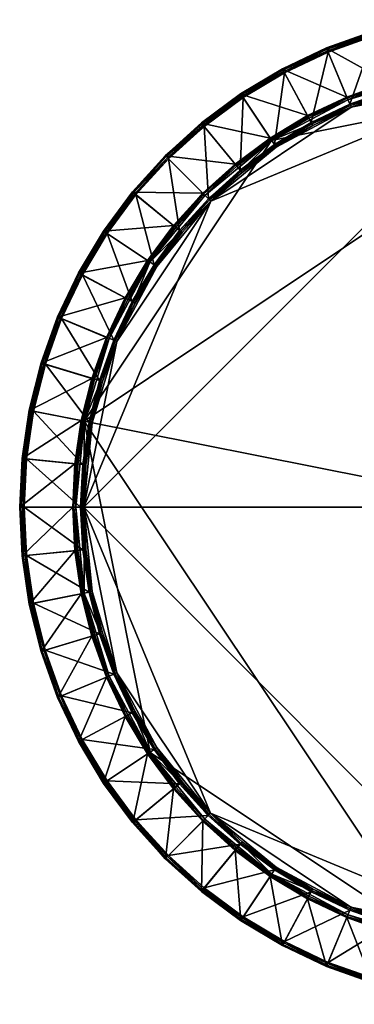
# Model space of a CAD drawing. Header units: millimetres. Extents: x -250 to 249, y -248 to 251.
# Tile 1 of 4: x -250 to -82, y -248 to 246. Entities that reach past the tile are written whole.
import ezdxf

# ---------------------------------------------------------------- set-up
doc = ezdxf.new("R2010")
doc.units = ezdxf.units.MM
doc.layers.get('0').update_dxf_attribs({"true_color": 0x5890e1})

msp = doc.modelspace()

# ---------------------------------------------------------------- meshes
mesh = msp.add_polyface()
corners = [(-72.59, 240.1, 0.88), (-64.89, 214.72, 49.12), (-43.66, 220.04, 49.12), (-48.84, 246.06, 0.88), (-95.64, 231.85, 0.88), (-85.49, 207.34, 49.12), (-117.78, 221.38, 0.88), (-117.47, 220.96), (-117.47, 220.96), (-138.43, 208.4), (-95.38, 231.4), (-95.38, 231.4), (-72.37, 239.63), (-72.37, 239.63), (-48.66, 245.56), (-48.66, 245.56), (-103.35, 194.51, 38.42), (-116.73, 219.53, 0.8), (-94.78, 229.91, 0.8), (-71.92, 238.09, 0.8), (-63.68, 210.93, 38.42), (-83.92, 203.69, 38.42), (-48.37, 243.98, 0.8), (-42.83, 216.15, 38.42), (-48.83, 246.17, 0.22), (-72.59, 240.22, 0.22), (-64.7, 214.13, 49.78), (-43.54, 219.44, 49.78), (-95.66, 231.97, 0.22), (-117.8, 221.49, 0.22), (-138.78, 208.79, 0.88), (-64.48, 213.29, 50), (-138.82, 208.9, 0.22), (-117.07, 220.15, 0.2), (-95.06, 230.56, 0.2), (-72.13, 238.76, 0.2), (-48.52, 244.67, 0.2), (-137.95, 207.63, 0.2)]
mesh.append_faces([[corners[k] for k in face] for face in [(0, 1, 2), (2, 3, 0), (4, 5, 1), (1, 0, 4), (5, 4, 6), (7, 8, 9), (10, 11, 8), (8, 7, 10), (12, 13, 11), (11, 10, 12), (14, 15, 13), (13, 12, 14), (16, 17, 18), (19, 20, 21), (21, 18, 19), (22, 23, 20), (20, 19, 22), (0, 3, 24), (24, 25, 0), (2, 1, 26), (26, 27, 2), (4, 0, 25), (25, 28, 4), (6, 4, 28), (28, 29, 6), (30, 6, 29), (27, 26, 31), (32, 29, 7), (9, 8, 33), (10, 7, 29), (29, 28, 10), (8, 11, 34), (34, 33, 8), (12, 10, 28), (28, 25, 12), (11, 13, 35), (35, 34, 11), (14, 12, 25), (25, 24, 14), (13, 15, 36), (36, 35, 13), (37, 33, 17), (18, 17, 33), (33, 34, 18), (19, 18, 34), (34, 35, 19), (22, 19, 35), (35, 36, 22)]], dxfattribs={"vtx2": -1})
mesh = msp.add_polyface()
corners = [(-120.88, 182.14, 39.22), (-102.58, 193.1, 39.22), (-83.29, 202.22, 39.22), (-153.83, 155.11, 39.22), (-63.2, 209.4, 39.22), (-42.5, 214.58, 39.22), (-0.08, 218.75, 39.22), (-217.55, 1.39, 39.22), (217.28, 1.29, 39.22), (-117.78, 221.38, 0.88), (-105.27, 197.98, 49.12), (-85.49, 207.34, 49.12), (-138.78, 208.79, 0.88), (-124.04, 186.73, 49.12), (-43.4, 218.58, 50), (-64.48, 213.29, 50), (-84.95, 205.97, 50), (-104.6, 196.67, 50), (-123.24, 185.49, 50), (43.03, 218.6, 50), (-217.4, 44.5, 50), (-116.73, 219.53, 0.8), (-103.35, 194.51, 38.42), (-121.79, 183.46, 38.42), (-137.55, 207.06, 0.8), (-94.78, 229.91, 0.8), (-83.92, 203.69, 38.42), (-138.62, 170.11, 39.02), (-121.41, 182.87, 39.02), (-103.03, 193.88, 39.02), (-83.66, 203.04, 39.02), (-63.49, 210.26, 39.02), (-42.71, 215.46, 39.02), (-64.89, 214.72, 49.12), (-85.25, 206.78, 49.78), (-64.7, 214.13, 49.78), (-104.98, 197.45, 49.78), (-123.7, 186.23, 49.78), (-139.05, 170.66, 38.42), (-63.68, 210.93, 38.42), (-42.83, 216.15, 38.42)]
mesh.append_faces([[corners[k] for k in face] for face in [(3, 0, 2), (2, 5, 6), (3, 2, 6), (7, 3, 6), (7, 6, 8), (14, 16, 18), (19, 14, 18), (19, 18, 20)]], dxfattribs={"vtx0": -1, "vtx1": -1, "vtx2": -1})
mesh.append_faces([[corners[k] for k in face] for face in [(0, 1, 2), (2, 4, 5), (9, 10, 11), (12, 13, 10), (10, 9, 12), (14, 15, 16), (16, 17, 18), (21, 22, 23), (23, 24, 21), (25, 26, 22), (27, 28, 0), (1, 0, 28), (28, 29, 1), (2, 1, 29), (29, 30, 2), (4, 2, 30), (30, 31, 4), (5, 4, 31), (31, 32, 5), (33, 11, 34), (34, 35, 33), (11, 10, 36), (36, 34, 11), (10, 13, 37), (37, 36, 10), (16, 15, 35), (35, 34, 16), (17, 16, 34), (34, 36, 17), (18, 17, 36), (36, 37, 18), (38, 23, 28), (23, 22, 29), (29, 28, 23), (22, 26, 30), (30, 29, 22), (26, 39, 31), (31, 30, 26), (39, 40, 32), (32, 31, 39)]], dxfattribs={"vtx2": -1})
mesh = msp.add_polyface()
corners = [(153.64, 155.04, 39.22), (167.96, 139.23, 39.22), (180.67, 122.09, 39.22), (191.63, 103.78, 39.22), (200.75, 84.49, 39.22), (217.28, 1.29, 39.22), (-0.08, 218.75, 39.22), (192.73, 159.65, 0.88), (172.22, 142.82, 49.12), (185.26, 125.24, 49.12), (176.29, 177.79, 0.88), (157.53, 159.03, 49.12), (184.02, 124.44, 50), (171.06, 141.9, 50), (156.46, 158, 50), (122.89, 185.54, 50), (43.03, 218.6, 50), (-217.4, 44.5, 50), (217.13, -41.83, 50), (191.12, 158.26, 0.8), (169.19, 140.26, 38.42), (154.75, 156.18, 38.42), (174.82, 176.25, 0.8), (205.58, 138.76, 0.8), (181.99, 122.99, 38.42), (137.83, 169.37, 39.22), (138.38, 170.08, 39.02), (154.25, 155.69, 39.02), (168.64, 139.82, 39.02), (181.4, 122.61, 39.02), (192.41, 104.23, 39.02), (196.51, 106.47, 49.12), (184.76, 124.9, 49.78), (195.98, 106.18, 49.78), (171.76, 142.43, 49.78), (157.1, 158.6, 49.78), (140.93, 173.25, 49.78), (195.2, 105.8, 50), (140.35, 172.6, 50), (175.97, 177.37), (192.37, 159.26), (191.66, 158.71, 0.2), (138.83, 170.62, 38.42), (175.31, 176.75, 0.2), (193.03, 104.55, 38.42)]
mesh.append_faces([[corners[k] for k in face] for face in [(0, 2, 4), (0, 4, 5), (6, 0, 5), (12, 14, 15), (16, 17, 18), (12, 16, 18)]], dxfattribs={"vtx0": -1, "vtx1": -1, "vtx2": -1})
mesh.append_faces([[corners[k] for k in face] for face in [(0, 1, 2), (2, 3, 4), (7, 8, 9), (10, 11, 8), (8, 7, 10), (12, 13, 14), (19, 20, 21), (21, 22, 19), (23, 24, 20), (20, 19, 23), (0, 25, 26), (26, 27, 0), (1, 0, 27), (27, 28, 1), (2, 1, 28), (28, 29, 2), (3, 2, 29), (29, 30, 3), (31, 9, 32), (32, 33, 31), (9, 8, 34), (34, 32, 9), (8, 11, 35), (35, 34, 8), (36, 35, 11), (12, 37, 33), (33, 32, 12), (13, 12, 32), (32, 34, 13), (14, 13, 34), (34, 35, 14), (38, 14, 35), (39, 40, 41), (42, 21, 27), (43, 41, 19), (21, 20, 28), (28, 27, 21), (20, 24, 29), (29, 28, 20), (24, 44, 30), (30, 29, 24)]], dxfattribs={"vtx2": -1})
mesh = msp.add_polyface()
corners = [(-153.83, 155.11, 39.22), (-138.02, 169.43, 39.22), (-120.88, 182.14, 39.22), (-158.44, 194.2, 0.88), (-141.62, 173.69, 49.12), (-124.04, 186.73, 49.12), (-138.78, 208.79, 0.88), (-176.59, 177.76, 0.88), (-157.83, 159, 49.12), (-123.24, 185.49, 50), (-140.7, 172.53, 50), (-156.8, 157.93, 50), (-184.34, 124.36, 50), (-158.06, 193.85), (-158.06, 193.84), (-176.17, 177.44), (-138.43, 208.4), (-138.43, 208.4), (-117.47, 220.96), (-157.06, 192.6, 0.8), (-139.05, 170.66, 38.42), (-154.98, 156.23, 38.42), (-175.05, 176.29, 0.8), (-137.55, 207.06, 0.8), (-121.79, 183.46, 38.42), (-168.17, 139.3, 39.22), (-168.88, 139.85, 39.02), (-154.49, 155.72, 39.02), (-138.62, 170.11, 39.02), (-117.8, 221.49, 0.22), (-138.82, 208.9, 0.22), (-158.49, 194.31, 0.22), (-141.22, 173.23, 49.78), (-123.7, 186.23, 49.78), (-157.39, 158.57, 49.78), (-172.05, 142.4, 49.78), (-171.39, 141.82, 50), (-157.51, 193.13, 0.2), (-137.95, 207.63, 0.2), (-117.07, 220.15, 0.2), (-169.42, 140.3, 38.42), (-175.55, 176.78, 0.2), (-121.41, 182.87, 39.02), (-116.73, 219.53, 0.8)]
mesh.append_faces([[corners[k] for k in face] for face in [(9, 11, 12)]], dxfattribs={"vtx0": -1, "vtx1": -1, "vtx2": -1})
mesh.append_faces([[corners[k] for k in face] for face in [(0, 1, 2), (3, 4, 5), (5, 6, 3), (7, 8, 4), (4, 3, 7), (9, 10, 11), (13, 14, 15), (16, 17, 14), (14, 13, 16), (17, 16, 18), (19, 20, 21), (21, 22, 19), (23, 24, 20), (20, 19, 23), (0, 25, 26), (26, 27, 0), (1, 0, 27), (27, 28, 1), (2, 1, 28), (29, 30, 6), (3, 6, 30), (30, 31, 3), (5, 4, 32), (32, 33, 5), (4, 8, 34), (34, 32, 4), (35, 34, 8), (10, 9, 33), (33, 32, 10), (11, 10, 32), (32, 34, 11), (36, 11, 34), (15, 14, 37), (16, 13, 31), (31, 30, 16), (14, 17, 38), (38, 37, 14), (18, 16, 30), (39, 38, 17), (40, 21, 27), (41, 37, 19), (21, 20, 28), (28, 27, 21), (23, 19, 37), (37, 38, 23), (42, 28, 20), (43, 23, 38)]], dxfattribs={"vtx2": -1})
mesh = msp.add_polyface()
corners = [(-180.88, 122.17, 39.22), (-168.17, 139.3, 39.22), (-153.83, 155.11, 39.22), (-193.03, 159.61, 0.88), (-172.52, 142.78, 49.12), (-157.83, 159, 49.12), (-176.59, 177.76, 0.88), (-207.61, 139.94, 0.88), (-185.56, 125.2, 49.12), (-156.8, 157.93, 50), (-171.39, 141.82, 50), (-184.34, 124.36, 50), (-207.14, 139.72), (-207.14, 139.71), (-219.71, 118.76), (-192.58, 159.34), (-192.58, 159.34), (-176.17, 177.44), (-176.17, 177.44), (-158.06, 193.85), (-191.35, 158.31, 0.8), (-169.42, 140.3, 38.42), (-182.22, 123.04, 38.42), (-205.82, 138.81, 0.8), (-175.05, 176.29, 0.8), (-154.98, 156.23, 38.42), (-181.64, 122.64, 39.02), (-168.88, 139.85, 39.02), (-158.44, 194.2, 0.88), (-158.49, 194.31, 0.22), (-176.64, 177.86, 0.22), (-193.1, 159.71, 0.22), (-172.05, 142.4, 49.78), (-207.69, 140.03, 0.22), (-185.04, 124.87, 49.78), (-220.2, 118.94, 0.88), (-157.39, 158.57, 49.78), (-220.28, 119.02, 0.22), (-206.41, 139.19, 0.2), (-191.9, 158.74, 0.2), (-175.55, 176.78, 0.2), (-157.51, 193.13, 0.2), (-154.49, 155.72, 39.02), (-157.06, 192.6, 0.8)]
mesh.append_faces([[corners[k] for k in face] for face in [(0, 1, 2), (3, 4, 5), (5, 6, 3), (7, 8, 4), (4, 3, 7), (9, 10, 11), (12, 13, 14), (15, 16, 13), (13, 12, 15), (17, 18, 16), (16, 15, 17), (18, 17, 19), (20, 21, 22), (22, 23, 20), (24, 25, 21), (21, 20, 24), (26, 27, 1), (6, 28, 29), (29, 30, 6), (3, 6, 30), (30, 31, 3), (5, 4, 32), (7, 3, 31), (31, 33, 7), (34, 32, 4), (35, 7, 33), (36, 32, 10), (11, 10, 32), (37, 33, 12), (14, 13, 38), (15, 12, 33), (33, 31, 15), (13, 16, 39), (39, 38, 13), (17, 15, 31), (31, 30, 17), (16, 18, 40), (40, 39, 16), (19, 17, 30), (30, 29, 19), (41, 40, 18), (20, 23, 38), (38, 39, 20), (22, 21, 27), (24, 20, 39), (39, 40, 24), (42, 27, 21), (43, 24, 40)]], dxfattribs={"vtx2": -1})
mesh = msp.add_polyface()
corners = [(-200.98, 84.58, 39.22), (-191.85, 103.87, 39.22), (-180.88, 122.17, 39.22), (-153.83, 155.11, 39.22), (-220.2, 118.94, 0.88), (-196.8, 106.43, 49.12), (-185.56, 125.2, 49.12), (-207.61, 139.94, 0.88), (-230.67, 96.8, 0.88), (-206.16, 86.65, 49.12), (-184.34, 124.36, 50), (-195.51, 105.71, 50), (-204.8, 86.06, 50), (-123.24, 185.49, 50), (-217.4, 44.5, 50), (-219.71, 118.76), (-219.71, 118.76), (-230.16, 96.67), (-230.16, 96.67), (-207.14, 139.72), (-218.3, 117.98, 0.8), (-193.27, 104.61, 38.42), (-202.47, 85.18, 38.42), (-228.69, 96.04, 0.8), (-205.82, 138.81, 0.8), (-182.22, 123.04, 38.42), (-201.82, 84.9, 39.02), (-192.66, 104.27, 39.02), (-181.64, 122.64, 39.02), (-168.17, 139.3, 39.22), (-172.52, 142.78, 49.12), (-185.04, 124.87, 49.78), (-207.69, 140.03, 0.22), (-220.28, 119.02, 0.22), (-196.26, 106.15, 49.78), (-230.76, 96.87, 0.22), (-205.59, 86.42, 49.78), (-172.05, 142.4, 49.78), (-218.93, 118.31, 0.2), (-229.34, 96.3, 0.2), (-206.41, 139.19, 0.2), (-168.88, 139.85, 39.02)]
mesh.append_faces([[corners[k] for k in face] for face in [(0, 2, 3), (13, 10, 14)]], dxfattribs={"vtx0": -1, "vtx1": -1, "vtx2": -1})
mesh.append_faces([[corners[k] for k in face] for face in [(0, 1, 2), (4, 5, 6), (6, 7, 4), (8, 9, 5), (5, 4, 8), (10, 11, 12), (15, 16, 17), (17, 18, 15), (16, 15, 19), (20, 21, 22), (22, 23, 20), (24, 25, 21), (21, 20, 24), (1, 0, 26), (26, 27, 1), (2, 1, 27), (27, 28, 2), (29, 2, 28), (30, 6, 31), (32, 33, 4), (6, 5, 34), (34, 31, 6), (8, 4, 33), (33, 35, 8), (5, 9, 36), (36, 34, 5), (37, 31, 10), (11, 10, 31), (31, 34, 11), (12, 11, 34), (34, 36, 12), (15, 18, 35), (35, 33, 15), (17, 16, 38), (38, 39, 17), (19, 15, 33), (40, 38, 16), (20, 23, 39), (39, 38, 20), (22, 21, 27), (27, 26, 22), (24, 20, 38), (38, 40, 24), (21, 25, 28), (28, 27, 21), (41, 28, 25)]], dxfattribs={"vtx2": -1})
mesh = msp.add_polyface()
corners = [(-213.36, 43.8, 39.22), (-208.17, 64.5, 39.22), (-200.98, 84.58, 39.22), (-217.55, 1.39, 39.22), (-153.83, 155.11, 39.22), (-238.91, 73.75, 0.88), (-213.53, 66.04, 49.12), (-206.16, 86.65, 49.12), (-230.67, 96.8, 0.88), (-244.86, 49.99, 0.88), (-218.84, 44.82, 49.12), (-204.8, 86.06, 50), (-212.12, 65.59, 50), (-217.4, 44.5, 50), (-184.34, 124.36, 50), (-238.4, 73.66), (-238.39, 73.66), (-244.34, 49.96), (-244.34, 49.96), (-230.16, 96.67), (-230.16, 96.67), (-236.87, 73.18, 0.8), (-209.71, 64.94, 38.42), (-214.94, 44.09, 38.42), (-242.77, 49.63, 0.8), (-228.69, 96.04, 0.8), (-202.47, 85.18, 38.42), (-214.25, 43.95, 39.02), (-209.04, 64.73, 39.02), (-201.82, 84.9, 39.02), (-230.76, 96.87, 0.22), (-239.01, 73.81, 0.22), (-212.94, 65.87, 49.78), (-205.59, 86.42, 49.78), (-244.97, 50.04, 0.22), (-218.24, 44.7, 49.78), (-237.54, 73.37, 0.2), (-243.46, 49.76, 0.2), (-229.34, 96.3, 0.2)]
mesh.append_faces([[corners[k] for k in face] for face in [(3, 2, 4), (14, 11, 13)]], dxfattribs={"vtx0": -1, "vtx1": -1, "vtx2": -1})
mesh.append_faces([[corners[k] for k in face] for face in [(0, 1, 2), (5, 6, 7), (7, 8, 5), (9, 10, 6), (6, 5, 9), (11, 12, 13), (15, 16, 17), (17, 18, 15), (19, 20, 16), (16, 15, 19), (21, 22, 23), (23, 24, 21), (25, 26, 22), (22, 21, 25), (1, 0, 27), (27, 28, 1), (2, 1, 28), (28, 29, 2), (5, 8, 30), (30, 31, 5), (7, 6, 32), (32, 33, 7), (9, 5, 31), (31, 34, 9), (6, 10, 35), (35, 32, 6), (12, 11, 33), (33, 32, 12), (13, 12, 32), (32, 35, 13), (15, 18, 34), (34, 31, 15), (17, 16, 36), (36, 37, 17), (19, 15, 31), (31, 30, 19), (16, 20, 38), (38, 36, 16), (21, 24, 37), (37, 36, 21), (23, 22, 28), (28, 27, 23), (25, 21, 36), (36, 38, 25), (22, 26, 29), (29, 28, 22)]], dxfattribs={"vtx2": -1})
mesh = msp.add_polyface()
corners = [(-217.55, 1.39, 39.22), (-216.5, 22.7, 39.22), (-213.36, 43.8, 39.22), (-200.98, 84.58, 39.22), (-248.45, 25.77, 0.88), (-222.05, 23.17, 49.12), (-218.84, 44.82, 49.12), (-244.86, 49.99, 0.88), (-249.65, 1.31, 0.88), (-223.12, 1.31, 49.12), (-217.4, 44.5, 50), (-220.58, 23, 50), (-221.64, 1.29, 50), (-247.93, 25.79), (-247.93, 25.79), (-249.13, 1.39), (-249.13, 1.39), (-244.34, 49.96), (-244.34, 49.96), (-246.34, 25.62, 0.8), (-218.09, 22.83, 38.42), (-219.15, 1.37, 38.42), (-247.53, 1.37, 0.8), (-242.77, 49.63, 0.8), (-214.94, 44.09, 38.42), (-218.45, 1.36, 39.02), (-217.39, 22.75, 39.02), (-214.25, 43.95, 39.02), (-244.97, 50.04, 0.22), (-248.56, 25.81, 0.22), (-221.44, 23.12, 49.78), (-218.24, 44.7, 49.78), (-249.76, 1.34, 0.22), (-222.51, 1.32, 49.78), (-247.03, 25.67, 0.2), (-248.23, 1.36, 0.2), (-243.46, 49.76, 0.2)]
mesh.append_faces([[corners[k] for k in face] for face in [(0, 2, 3)]], dxfattribs={"vtx0": -1, "vtx1": -1, "vtx2": -1})
mesh.append_faces([[corners[k] for k in face] for face in [(0, 1, 2), (4, 5, 6), (6, 7, 4), (8, 9, 5), (5, 4, 8), (10, 11, 12), (13, 14, 15), (15, 16, 13), (17, 18, 14), (14, 13, 17), (19, 20, 21), (21, 22, 19), (23, 24, 20), (20, 19, 23), (1, 0, 25), (25, 26, 1), (2, 1, 26), (26, 27, 2), (4, 7, 28), (28, 29, 4), (6, 5, 30), (30, 31, 6), (8, 4, 29), (29, 32, 8), (5, 9, 33), (33, 30, 5), (11, 10, 31), (31, 30, 11), (12, 11, 30), (30, 33, 12), (13, 16, 32), (32, 29, 13), (15, 14, 34), (34, 35, 15), (17, 13, 29), (29, 28, 17), (14, 18, 36), (36, 34, 14), (19, 22, 35), (35, 34, 19), (21, 20, 26), (26, 25, 21), (23, 19, 34), (34, 36, 23), (20, 24, 27), (27, 26, 20)]], dxfattribs={"vtx2": -1})
mesh = msp.add_polyface()
corners = [(-213.38, -41.03, 39.22), (-216.51, -19.92, 39.22), (-217.55, 1.39, 39.22), (-248.45, -23.14, 0.88), (-222.05, -20.54, 49.12), (-223.12, 1.31, 49.12), (-249.65, 1.31, 0.88), (-244.85, -47.37, 0.88), (-218.83, -42.19, 49.12), (-221.64, 1.29, 50), (-220.57, -20.42, 50), (-217.38, -41.93, 50), (-217.4, 44.5, 50), (-247.94, -23.02), (-247.94, -23.02), (-244.36, -47.19), (-244.36, -47.19), (-249.13, 1.39), (-249.13, 1.39), (-246.34, -22.88, 0.8), (-218.1, -20.1, 38.42), (-214.95, -41.36, 38.42), (-242.78, -46.9, 0.8), (-247.53, 1.37, 0.8), (-219.15, 1.37, 38.42), (-214.26, -41.24, 39.02), (-217.4, -20.04, 39.02), (-218.45, 1.36, 39.02), (-249.76, 1.34, 0.22), (-248.56, -23.12, 0.22), (-221.44, -20.48, 49.78), (-222.51, 1.32, 49.78), (-244.97, -47.36, 0.22), (-218.24, -42.07, 49.78), (-212.09, -63.01, 50), (-247.04, -22.96, 0.2), (-243.47, -47.05, 0.2), (-248.23, 1.36, 0.2)]
mesh.append_faces([[corners[k] for k in face] for face in [(12, 9, 11)]], dxfattribs={"vtx0": -1, "vtx1": -1, "vtx2": -1})
mesh.append_faces([[corners[k] for k in face] for face in [(0, 1, 2), (3, 4, 5), (5, 6, 3), (7, 8, 4), (4, 3, 7), (9, 10, 11), (13, 14, 15), (15, 16, 13), (17, 18, 14), (14, 13, 17), (19, 20, 21), (21, 22, 19), (23, 24, 20), (20, 19, 23), (1, 0, 25), (25, 26, 1), (2, 1, 26), (26, 27, 2), (3, 6, 28), (28, 29, 3), (5, 4, 30), (30, 31, 5), (7, 3, 29), (29, 32, 7), (4, 8, 33), (33, 30, 4), (10, 9, 31), (31, 30, 10), (11, 10, 30), (30, 33, 11), (34, 11, 33), (13, 16, 32), (32, 29, 13), (15, 14, 35), (35, 36, 15), (17, 13, 29), (29, 28, 17), (14, 18, 37), (37, 35, 14), (19, 22, 36), (36, 35, 19), (21, 20, 26), (26, 25, 21), (23, 19, 35), (35, 37, 23), (20, 24, 27), (27, 26, 20)]], dxfattribs={"vtx2": -1})
mesh = msp.add_polyface()
corners = [(-201.02, -81.82, 39.22), (-208.2, -61.73, 39.22), (-213.38, -41.03, 39.22), (-217.55, 1.39, 39.22), (-220.18, -116.31, 0.88), (-196.78, -103.8, 49.12), (-206.14, -84.02, 49.12), (-207.59, -137.31, 0.88), (-185.53, -122.57, 49.12), (-193, -156.97, 0.88), (-217.38, -41.93, 50), (-212.09, -63.01, 50), (-204.76, -83.48, 50), (-195.46, -103.13, 50), (-184.28, -121.77, 50), (-217.4, 44.5, 50), (-207.2, -136.96), (-207.19, -136.96), (-192.64, -156.59), (-192.65, -156.59), (-219.76, -116), (-218.33, -115.26, 0.8), (-193.3, -101.88, 38.42), (-182.25, -120.32, 38.42), (-205.85, -136.08, 0.8), (-228.71, -93.31, 0.8), (-202.49, -82.45, 38.42), (-191.9, -101.11, 39.22), (-192.68, -101.56, 39.02), (-201.84, -82.19, 39.02), (-209.05, -62.02, 39.02), (-214.26, -41.24, 39.02), (-213.51, -63.42, 49.12), (-205.58, -83.78, 49.78), (-212.93, -63.23, 49.78), (-196.25, -103.51, 49.78), (-220.29, -116.33, 0.22), (-207.7, -137.34, 0.22), (-193.1, -157.02, 0.22), (-206.43, -136.48, 0.2), (-191.93, -156.04, 0.2), (-218.94, -115.6, 0.2), (-191.39, -155.59, 0.8), (-209.73, -62.21, 38.42), (-214.95, -41.36, 38.42)]
mesh.append_faces([[corners[k] for k in face] for face in [(0, 2, 3), (10, 12, 14), (15, 10, 14)]], dxfattribs={"vtx0": -1, "vtx1": -1, "vtx2": -1})
mesh.append_faces([[corners[k] for k in face] for face in [(0, 1, 2), (4, 5, 6), (7, 8, 5), (5, 4, 7), (8, 7, 9), (10, 11, 12), (12, 13, 14), (16, 17, 18), (18, 19, 16), (17, 16, 20), (21, 22, 23), (23, 24, 21), (25, 26, 22), (0, 27, 28), (28, 29, 0), (1, 0, 29), (29, 30, 1), (2, 1, 30), (30, 31, 2), (32, 6, 33), (33, 34, 32), (6, 5, 35), (35, 33, 6), (36, 37, 7), (9, 7, 37), (37, 38, 9), (12, 11, 34), (34, 33, 12), (13, 12, 33), (33, 35, 13), (16, 19, 38), (38, 37, 16), (18, 17, 39), (39, 40, 18), (20, 16, 37), (41, 39, 17), (24, 42, 40), (40, 39, 24), (21, 24, 39), (22, 26, 29), (29, 28, 22), (26, 43, 30), (30, 29, 26), (43, 44, 31), (31, 30, 43)]], dxfattribs={"vtx2": -1})
mesh = msp.add_polyface()
corners = [(-153.9, -152.36, 39.22), (-168.23, -136.55, 39.22), (-180.93, -119.41, 39.22), (-191.9, -101.11, 39.22), (-201.02, -81.82, 39.22), (-217.55, 1.39, 39.22), (-0.18, -216.08, 39.22), (-193, -156.97, 0.88), (-172.49, -140.14, 49.12), (-185.53, -122.57, 49.12), (-176.55, -175.12, 0.88), (-157.79, -156.36, 49.12), (-184.28, -121.77, 50), (-171.33, -139.22, 50), (-156.73, -155.33, 50), (-123.16, -182.87, 50), (-217.4, 44.5, 50), (-43.3, -215.93, 50), (217.13, -41.83, 50), (-192.65, -156.59), (-192.64, -156.59), (-176.24, -174.7), (-191.39, -155.59, 0.8), (-169.45, -137.58, 38.42), (-155.02, -153.51, 38.42), (-175.09, -173.58, 0.8), (-205.85, -136.08, 0.8), (-182.25, -120.32, 38.42), (-138.1, -166.7, 39.22), (-138.65, -167.41, 39.02), (-154.52, -153.02, 39.02), (-168.91, -137.15, 39.02), (-181.67, -119.94, 39.02), (-192.68, -101.56, 39.02), (-196.78, -103.8, 49.12), (-185.02, -122.23, 49.78), (-196.25, -103.51, 49.78), (-172.02, -139.75, 49.78), (-157.37, -155.92, 49.78), (-141.19, -170.58, 49.78), (-195.46, -103.13, 50), (-140.62, -169.92, 50), (-191.93, -156.04, 0.2), (-139.1, -167.95, 38.42), (-175.58, -174.08, 0.2), (-193.3, -101.88, 38.42)]
mesh.append_faces([[corners[k] for k in face] for face in [(0, 2, 4), (0, 4, 5), (6, 0, 5), (12, 14, 15), (16, 12, 17), (16, 17, 18)]], dxfattribs={"vtx0": -1, "vtx1": -1, "vtx2": -1})
mesh.append_faces([[corners[k] for k in face] for face in [(0, 1, 2), (2, 3, 4), (7, 8, 9), (10, 11, 8), (8, 7, 10), (12, 13, 14), (19, 20, 21), (22, 23, 24), (24, 25, 22), (26, 27, 23), (23, 22, 26), (0, 28, 29), (29, 30, 0), (1, 0, 30), (30, 31, 1), (2, 1, 31), (31, 32, 2), (3, 2, 32), (32, 33, 3), (34, 9, 35), (35, 36, 34), (9, 8, 37), (37, 35, 9), (8, 11, 38), (38, 37, 8), (39, 38, 11), (12, 40, 36), (36, 35, 12), (13, 12, 35), (35, 37, 13), (14, 13, 37), (37, 38, 14), (41, 14, 38), (21, 20, 42), (43, 24, 30), (44, 42, 22), (24, 23, 31), (31, 30, 24), (23, 27, 32), (32, 31, 23), (27, 45, 33), (33, 32, 27)]], dxfattribs={"vtx2": -1})
mesh = msp.add_polyface()
corners = [(120.61, -179.46, 39.22), (102.31, -190.43, 39.22), (83.02, -199.55, 39.22), (153.57, -152.43, 39.22), (62.93, -206.73, 39.22), (42.23, -211.91, 39.22), (-0.18, -216.08, 39.22), (-217.55, 1.39, 39.22), (217.28, 1.29, 39.22), (117.51, -218.71, 0.88), (105, -195.31, 49.12), (85.22, -204.67, 49.12), (138.51, -206.12, 0.88), (123.77, -184.06, 49.12), (43.13, -215.91, 50), (64.21, -210.62, 50), (84.68, -203.29, 50), (104.33, -193.99, 50), (122.97, -182.81, 50), (-43.3, -215.93, 50), (217.13, -41.83, 50), (116.46, -216.86, 0.8), (103.08, -191.83, 38.42), (121.52, -180.78, 38.42), (137.29, -204.38, 0.8), (94.51, -227.24, 0.8), (83.65, -201.02, 38.42), (138.35, -167.44, 39.02), (121.14, -180.2, 39.02), (102.76, -191.21, 39.02), (83.39, -200.37, 39.02), (63.22, -207.58, 39.02), (42.44, -212.79, 39.02), (64.62, -212.04, 49.12), (84.98, -204.11, 49.78), (64.44, -211.46, 49.78), (104.71, -194.77, 49.78), (123.43, -183.55, 49.78), (63.41, -208.26, 38.42), (42.56, -213.48, 38.42)]
mesh.append_faces([[corners[k] for k in face] for face in [(3, 0, 2), (2, 5, 6), (3, 2, 6), (6, 7, 8), (3, 6, 8), (14, 16, 18), (19, 14, 18), (19, 18, 20)]], dxfattribs={"vtx0": -1, "vtx1": -1, "vtx2": -1})
mesh.append_faces([[corners[k] for k in face] for face in [(0, 1, 2), (2, 4, 5), (9, 10, 11), (12, 13, 10), (10, 9, 12), (14, 15, 16), (16, 17, 18), (21, 22, 23), (23, 24, 21), (25, 26, 22), (22, 21, 25), (27, 28, 0), (1, 0, 28), (28, 29, 1), (2, 1, 29), (29, 30, 2), (4, 2, 30), (30, 31, 4), (5, 4, 31), (31, 32, 5), (33, 11, 34), (34, 35, 33), (11, 10, 36), (36, 34, 11), (10, 13, 37), (37, 36, 10), (16, 15, 35), (35, 34, 16), (17, 16, 34), (34, 36, 17), (18, 17, 36), (36, 37, 18), (23, 22, 29), (29, 28, 23), (22, 26, 30), (30, 29, 22), (26, 38, 31), (31, 30, 26), (38, 39, 32), (32, 31, 38)]], dxfattribs={"vtx2": -1})
mesh = msp.add_polyface()
corners = [(-238.9, -71.12, 0.88), (-213.51, -63.42, 49.12), (-218.83, -42.19, 49.12), (-244.85, -47.37, 0.88), (-230.65, -94.17, 0.88), (-206.14, -84.02, 49.12), (-220.18, -116.31, 0.88), (-219.76, -116), (-219.75, -116), (-207.19, -136.96), (-230.2, -93.91), (-230.2, -93.9), (-238.43, -70.9), (-238.42, -70.9), (-244.36, -47.19), (-244.36, -47.19), (-193.3, -101.88, 38.42), (-218.33, -115.26, 0.8), (-228.71, -93.31, 0.8), (-236.89, -70.45, 0.8), (-209.73, -62.21, 38.42), (-202.49, -82.45, 38.42), (-242.78, -46.9, 0.8), (-214.95, -41.36, 38.42), (-244.97, -47.36, 0.22), (-239.02, -71.12, 0.22), (-212.93, -63.23, 49.78), (-218.24, -42.07, 49.78), (-230.76, -94.19, 0.22), (-220.29, -116.33, 0.22), (-207.59, -137.31, 0.88), (-212.09, -63.01, 50), (-207.7, -137.34, 0.22), (-218.94, -115.6, 0.2), (-229.35, -93.59, 0.2), (-237.55, -70.66, 0.2), (-243.47, -47.05, 0.2), (-206.43, -136.48, 0.2)]
mesh.append_faces([[corners[k] for k in face] for face in [(0, 1, 2), (2, 3, 0), (4, 5, 1), (1, 0, 4), (5, 4, 6), (7, 8, 9), (10, 11, 8), (8, 7, 10), (12, 13, 11), (11, 10, 12), (14, 15, 13), (13, 12, 14), (16, 17, 18), (19, 20, 21), (21, 18, 19), (22, 23, 20), (20, 19, 22), (0, 3, 24), (24, 25, 0), (2, 1, 26), (26, 27, 2), (4, 0, 25), (25, 28, 4), (6, 4, 28), (28, 29, 6), (30, 6, 29), (27, 26, 31), (32, 29, 7), (9, 8, 33), (10, 7, 29), (29, 28, 10), (8, 11, 34), (34, 33, 8), (12, 10, 28), (28, 25, 12), (11, 13, 35), (35, 34, 11), (14, 12, 25), (25, 24, 14), (13, 15, 36), (36, 35, 13), (37, 33, 17), (18, 17, 33), (33, 34, 18), (19, 18, 34), (34, 35, 19), (22, 19, 35), (35, 36, 22)]], dxfattribs={"vtx2": -1})
mesh = msp.add_polyface()
corners = [(-83.38, -199.51, 39.22), (-102.67, -190.38, 39.22), (-120.96, -179.41, 39.22), (-153.9, -152.36, 39.22), (-117.73, -218.73, 0.88), (-105.23, -195.33, 49.12), (-124, -184.09, 49.12), (-138.74, -206.14, 0.88), (-95.6, -229.2, 0.88), (-85.45, -204.69, 49.12), (-123.16, -182.87, 50), (-104.51, -194.04, 50), (-84.86, -203.33, 50), (-184.28, -121.77, 50), (-43.3, -215.93, 50), (-117.56, -218.24), (-117.55, -218.24), (-95.47, -228.69), (-95.47, -228.69), (-138.51, -205.67), (-116.78, -216.83, 0.8), (-103.4, -191.8, 38.42), (-83.97, -201, 38.42), (-94.84, -227.22, 0.8), (-137.6, -204.35, 0.8), (-121.84, -180.75, 38.42), (-83.7, -200.35, 39.02), (-103.06, -191.19, 39.02), (-121.44, -180.17, 39.02), (-138.1, -166.7, 39.22), (-141.58, -171.05, 49.12), (-123.67, -183.57, 49.78), (-138.83, -206.22, 0.22), (-117.81, -218.81, 0.22), (-104.95, -194.79, 49.78), (-95.67, -229.29, 0.22), (-85.22, -204.12, 49.78), (-141.19, -170.58, 49.78), (-117.1, -217.46, 0.2), (-95.09, -227.87, 0.2), (-138.51, -205.67), (-137.99, -204.94, 0.2), (-138.65, -167.41, 39.02)]
mesh.append_faces([[corners[k] for k in face] for face in [(0, 2, 3), (13, 10, 14)]], dxfattribs={"vtx0": -1, "vtx1": -1, "vtx2": -1})
mesh.append_faces([[corners[k] for k in face] for face in [(0, 1, 2), (4, 5, 6), (6, 7, 4), (8, 9, 5), (5, 4, 8), (10, 11, 12), (15, 16, 17), (17, 18, 15), (16, 15, 19), (20, 21, 22), (22, 23, 20), (24, 25, 21), (21, 20, 24), (26, 27, 1), (2, 1, 27), (27, 28, 2), (29, 2, 28), (30, 6, 31), (32, 33, 4), (6, 5, 34), (34, 31, 6), (8, 4, 33), (33, 35, 8), (5, 9, 36), (36, 34, 5), (37, 31, 10), (11, 10, 31), (31, 34, 11), (12, 11, 34), (34, 36, 12), (15, 18, 35), (35, 33, 15), (17, 16, 38), (38, 39, 17), (19, 15, 33), (16, 40, 41), (41, 38, 16), (20, 23, 39), (39, 38, 20), (22, 21, 27), (27, 26, 22), (24, 20, 38), (38, 41, 24), (21, 25, 28), (28, 27, 21), (42, 28, 25)]], dxfattribs={"vtx2": -1})
mesh = msp.add_polyface()
corners = [(-120.96, -179.41, 39.22), (-138.1, -166.7, 39.22), (-153.9, -152.36, 39.22), (-158.41, -191.56, 0.88), (-141.58, -171.05, 49.12), (-157.79, -156.36, 49.12), (-176.55, -175.12, 0.88), (-138.74, -206.14, 0.88), (-124, -184.09, 49.12), (-156.73, -155.33, 50), (-140.62, -169.92, 50), (-123.16, -182.87, 50), (-138.51, -205.67), (-138.51, -205.67), (-117.55, -218.24), (-158.14, -191.11), (-158.13, -191.11), (-176.24, -174.7), (-176.24, -174.7), (-192.65, -156.59), (-157.1, -189.88, 0.8), (-139.1, -167.95, 38.42), (-121.84, -180.75, 38.42), (-137.6, -204.35, 0.8), (-175.09, -173.58, 0.8), (-155.02, -153.51, 38.42), (-121.44, -180.17, 39.02), (-138.65, -167.41, 39.02), (-193, -156.97, 0.88), (-193.1, -157.02, 0.22), (-176.65, -175.17, 0.22), (-158.5, -191.63, 0.22), (-141.19, -170.58, 49.78), (-138.83, -206.22, 0.22), (-123.67, -183.57, 49.78), (-117.73, -218.73, 0.88), (-157.37, -155.92, 49.78), (-117.81, -218.81, 0.22), (-157.54, -190.43, 0.2), (-137.99, -204.94, 0.2), (-175.58, -174.08, 0.2), (-191.93, -156.04, 0.2), (-154.52, -153.02, 39.02), (-191.39, -155.59, 0.8)]
mesh.append_faces([[corners[k] for k in face] for face in [(0, 1, 2), (3, 4, 5), (5, 6, 3), (7, 8, 4), (4, 3, 7), (9, 10, 11), (12, 13, 14), (15, 16, 13), (13, 12, 15), (17, 18, 16), (16, 15, 17), (18, 17, 19), (20, 21, 22), (22, 23, 20), (24, 25, 21), (21, 20, 24), (26, 27, 1), (6, 28, 29), (29, 30, 6), (3, 6, 30), (30, 31, 3), (5, 4, 32), (7, 3, 31), (31, 33, 7), (34, 32, 4), (35, 7, 33), (36, 32, 10), (11, 10, 32), (37, 33, 12), (15, 12, 33), (33, 31, 15), (13, 16, 38), (38, 39, 13), (17, 15, 31), (31, 30, 17), (16, 18, 40), (40, 38, 16), (19, 17, 30), (30, 29, 19), (41, 40, 18), (20, 23, 39), (39, 38, 20), (22, 21, 27), (24, 20, 38), (38, 40, 24), (42, 27, 21), (43, 24, 40)]], dxfattribs={"vtx2": -1})
mesh = msp.add_polyface()
corners = [(-42.6, -211.89, 39.22), (-63.29, -206.7, 39.22), (-83.38, -199.51, 39.22), (-0.18, -216.08, 39.22), (-153.9, -152.36, 39.22), (-72.54, -237.44, 0.88), (-64.84, -212.06, 49.12), (-85.45, -204.69, 49.12), (-95.6, -229.2, 0.88), (-48.79, -243.39, 0.88), (-43.61, -217.37, 49.12), (-84.86, -203.33, 50), (-64.39, -210.65, 50), (-43.3, -215.93, 50), (-123.16, -182.87, 50), (-72.46, -236.93), (-72.46, -236.92), (-48.76, -242.87), (-48.76, -242.87), (-95.47, -228.69), (-95.47, -228.69), (-71.98, -235.4, 0.8), (-63.74, -208.24, 38.42), (-42.89, -213.46, 38.42), (-48.43, -241.3, 0.8), (-94.84, -227.22, 0.8), (-83.97, -201, 38.42), (-42.74, -212.78, 39.02), (-63.53, -207.57, 39.02), (-83.7, -200.35, 39.02), (-102.67, -190.38, 39.22), (-95.67, -229.29, 0.22), (-72.6, -237.54, 0.22), (-64.67, -211.47, 49.78), (-85.22, -204.12, 49.78), (-48.84, -243.5, 0.22), (-43.5, -216.77, 49.78), (-72.17, -236.07, 0.2), (-48.55, -241.99, 0.2), (-95.09, -227.87, 0.2)]
mesh.append_faces([[corners[k] for k in face] for face in [(3, 2, 4), (14, 11, 13)]], dxfattribs={"vtx0": -1, "vtx1": -1, "vtx2": -1})
mesh.append_faces([[corners[k] for k in face] for face in [(0, 1, 2), (5, 6, 7), (7, 8, 5), (9, 10, 6), (6, 5, 9), (11, 12, 13), (15, 16, 17), (17, 18, 15), (19, 20, 16), (16, 15, 19), (21, 22, 23), (23, 24, 21), (25, 26, 22), (22, 21, 25), (27, 28, 1), (2, 1, 28), (28, 29, 2), (30, 2, 29), (5, 8, 31), (31, 32, 5), (7, 6, 33), (33, 34, 7), (9, 5, 32), (32, 35, 9), (6, 10, 36), (36, 33, 6), (12, 11, 34), (34, 33, 12), (13, 12, 33), (33, 36, 13), (15, 18, 35), (35, 32, 15), (17, 16, 37), (37, 38, 17), (19, 15, 32), (32, 31, 19), (16, 20, 39), (39, 37, 16), (21, 24, 38), (38, 37, 21), (23, 22, 28), (28, 27, 23), (25, 21, 37), (37, 39, 25), (22, 26, 29), (29, 28, 22)]], dxfattribs={"vtx2": -1})
mesh = msp.add_polyface()
corners = [(-0.18, -216.08, 39.22), (-21.49, -215.03, 39.22), (-42.6, -211.89, 39.22), (-83.38, -199.51, 39.22), (-24.57, -246.98, 0.88), (-21.97, -220.58, 49.12), (-43.61, -217.37, 49.12), (-48.79, -243.39, 0.88), (-0.11, -248.18, 0.88), (-0.11, -221.65, 49.12), (-43.3, -215.93, 50), (-21.8, -219.11, 50), (-0.08, -220.17, 50), (-24.59, -246.46), (-24.59, -246.46), (-0.18, -247.66), (-0.18, -247.66), (-48.76, -242.87), (-48.76, -242.87), (-24.41, -244.86, 0.8), (-21.63, -216.62, 38.42), (-0.16, -217.68, 38.42), (-0.16, -246.06, 0.8), (-48.43, -241.3, 0.8), (-42.89, -213.46, 38.42), (-0.15, -216.98, 39.02), (-21.55, -215.92, 39.02), (-42.74, -212.78, 39.02), (-63.29, -206.7, 39.22), (-48.84, -243.5, 0.22), (-24.61, -247.09, 0.22), (-21.91, -219.97, 49.78), (-43.5, -216.77, 49.78), (-0.14, -248.29, 0.22), (-0.12, -221.04, 49.78), (-24.47, -245.56, 0.2), (-0.15, -246.76, 0.2), (-48.55, -241.99, 0.2)]
mesh.append_faces([[corners[k] for k in face] for face in [(0, 2, 3)]], dxfattribs={"vtx0": -1, "vtx1": -1, "vtx2": -1})
mesh.append_faces([[corners[k] for k in face] for face in [(0, 1, 2), (4, 5, 6), (6, 7, 4), (8, 9, 5), (5, 4, 8), (10, 11, 12), (13, 14, 15), (15, 16, 13), (17, 18, 14), (14, 13, 17), (19, 20, 21), (21, 22, 19), (23, 24, 20), (20, 19, 23), (1, 0, 25), (25, 26, 1), (2, 1, 26), (26, 27, 2), (28, 2, 27), (4, 7, 29), (29, 30, 4), (6, 5, 31), (31, 32, 6), (8, 4, 30), (30, 33, 8), (5, 9, 34), (34, 31, 5), (11, 10, 32), (32, 31, 11), (12, 11, 31), (31, 34, 12), (13, 16, 33), (33, 30, 13), (15, 14, 35), (35, 36, 15), (17, 13, 30), (30, 29, 17), (14, 18, 37), (37, 35, 14), (19, 22, 36), (36, 35, 19), (21, 20, 26), (26, 25, 21), (23, 19, 35), (35, 37, 23), (20, 24, 27), (27, 26, 20)]], dxfattribs={"vtx2": -1})

doc.saveas('drawing.dxf')
